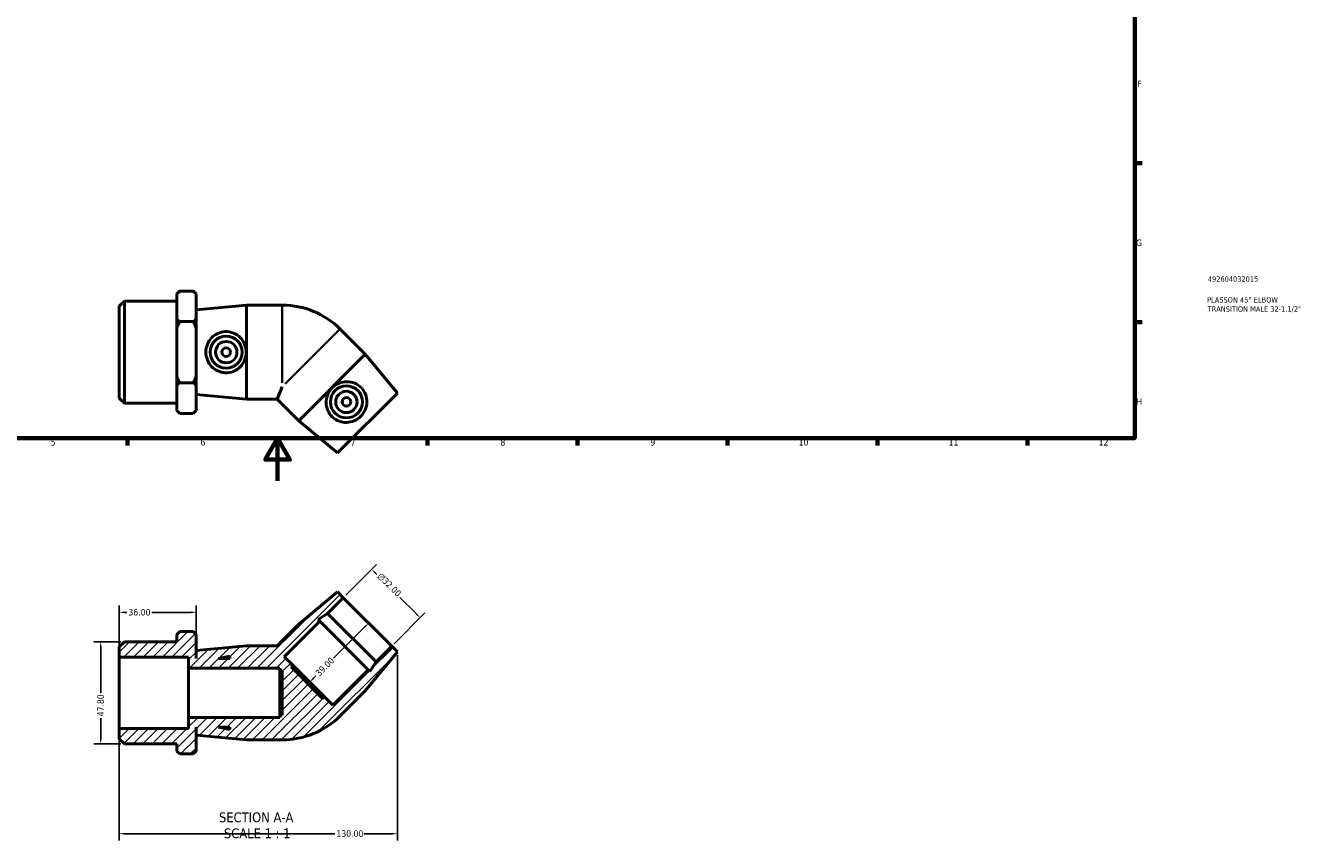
# Model space of a CAD drawing. Header units: millimetres. Extents: x 0 to 899, y -168 to 594.
# Tile 2 of 3: x 303 to 899, y -168 to 213. Entities that reach past the tile are written whole.
import ezdxf

# ---------------------------------------------------------------- set-up
doc = ezdxf.new("R2010")
doc.units = ezdxf.units.MM
for name, color, linetype, lineweight in [('Border (ANSI)', 7, 'Continuous', 70), ('Dimension (ANSI)', 7, 'Continuous', 25), ('Hatch (ANSI)', 7, 'Continuous', 18), ('Symbol (ANSI)', 7, 'Continuous', 25), ('Title (ISO)', 7, 'Continuous', 50), ('Visible (ANSI)', 7, 'Continuous', 50), ('Visible Narrow (ANSI)', 7, 'Continuous', 35)]:
    doc.layers.add(name, color=color, linetype=linetype, lineweight=lineweight)
doc.styles.add('Label Text (ANSI)', font='tahoma.ttf')
doc.styles.add('Note Text (ANSI)', font='tahoma.ttf')
doc.styles.add('Note Text (ISO)', font='tahoma.ttf')
doc.dimstyles.new('Default - mm (ANSI)', dxfattribs={"dimtxt": 3.048, "dimasz": 2.5, "dimexe": 3.175, "dimexo": 1.6002, "dimgap": 0.8, "dimtad": 0, "dimtoh": 1, "dimrnd": 1e-08, "dimzin": 4, "dimdsep": 46, "dimtxsty": 'Note Text (ANSI)', "dimcen": 0.09, "dimdle": 10, "dimclrd": 256, "dimclre": 256, "dimclrt": 256, "dimadec": 1, "dimazin": 1, "dimtfac": 1, "dimtofl": 0, "dimtmove": 0, "dimatfit": 3, "dimfxl": 1, "dimtolj": 1, "dimtzin": 4, "dimlwd": -1, "dimlwe": -1, "dimarcsym": 0})

# ---------------------------------------------------------------- blocks, each defined once
blk = doc.blocks.new('Borders Default Border')
at = {"layer": 'Border (ANSI)'}
for p, q in [((821, 148.5), (824.45, 148.5)), ((821, 74.25), (824.45, 74.25)), ((350.42, 20), (350.42, 16.55)), ((490.58, 20), (490.58, 16.55)), ((560.67, 20), (560.67, 16.55)), ((630.75, 20), (630.75, 16.55)), ((700.83, 20), (700.83, 16.55)), ((770.92, 20), (770.92, 16.55))]:
    blk.add_line(p, q, dxfattribs=at)
at = {"layer": 'Border (ANSI)', "flags": 128}
for points in [[(20, 20), (20, 574), (821, 574), (821, 20), (20, 20)], [(420.5, 0), (420.5, 20), (414.73, 10), (426.27, 10), (420.5, 20)]]:
    blk.add_lwpolyline(points, dxfattribs=at)
at = {"layer": 'Border (ANSI)', "color": 230, "true_color": 0xff0080, "attachment_point": 7, "style": 'Note Text (ANSI)'}
for s, insert, char_height in [('F', (822.14, 184.1), 3.05), ('G', (821.66, 109.79), 3.05), ('H', (821.81, 35.6), 3.05), ('5', (314.48, 16.49), 3.05), ('6', (384.49, 16.49), 3.05), ('7', (454.6, 16.55), 3.05), ('8', (524.63, 16.48), 3.05), ('9', (594.7, 16.49), 3.05), ('10', (663.96, 16.49), 3.048), ('11', (734.04, 16.55), 3.048), ('12', (804.13, 16.55), 3.048)]:
    blk.add_mtext(s, dxfattribs=dict(at, insert=insert, char_height=char_height))
blk = doc.blocks.new('Title Blocks ISO')
at = {"layer": 'Title (ISO)', "color": 232, "true_color": 0xca0064, "style": 'Note Text (ISO)'}
for tag, p in [('PART_NUMBER_001', (34.16, 73.13)), ('DESCRIPTION_001', (33.84, 63.4)), ('DESCRIPTION_002', (34.09, 59.12))]:
    blk.add_attdef(tag, p, '', height=2.5, dxfattribs=at)
blk = doc.blocks.new('*D7')
at = {"layer": 'Defpoints', "color": 0, "transparency": 16777216}
for p in [(348.92, -75.18), (337.86, -122.98), (348.92, -122.98)]:
    blk.add_point(p, dxfattribs=at)
at = {"layer": 'Dimension (ANSI)', "transparency": 16777216}
for p, q in [((347.32, -75.18), (334.68, -75.18)), ((337.86, -77.68), (337.86, -99.1)), ((337.86, -120.48), (337.86, -110.87)), ((347.32, -122.98), (334.68, -122.98))]:
    blk.add_line(p, q, dxfattribs=at)
for points in [[(337.44, -77.68), (338.27, -77.68), (337.86, -75.18)], [(337.44, -120.48), (338.27, -120.48), (337.86, -122.98)]]:
    blk.add_solid(points, dxfattribs=at)
at = {"layer": 'Dimension (ANSI)', "color": 230, "true_color": 0xff0080, "transparency": 16777216, "insert": (336.26, -110.07), "char_height": 3.048, "attachment_point": 1, "rotation": 90, "style": 'Note Text (ANSI)'}
blk.add_mtext('\\A1;47.80', dxfattribs=at)
blk = doc.blocks.new('*D8')
at = {"layer": 'Defpoints', "color": 0, "transparency": 16777216}
for p in [(346.53, -61.46), (346.53, -82.35), (382.53, -79.28)]:
    blk.add_point(p, dxfattribs=at)
at = {"layer": 'Dimension (ANSI)', "transparency": 16777216}
for p, q in [((346.53, -80.75), (346.53, -58.29)), ((382.53, -77.68), (382.53, -58.29)), ((349.03, -61.46), (350.01, -61.46)), ((380.03, -61.46), (361.67, -61.46))]:
    blk.add_line(p, q, dxfattribs=at)
for points in [[(349.03, -61.04), (349.03, -61.88), (346.53, -61.46)], [(380.03, -61.04), (380.03, -61.88), (382.53, -61.46)]]:
    blk.add_solid(points, dxfattribs=at)
at = {"layer": 'Dimension (ANSI)', "color": 230, "true_color": 0xff0080, "transparency": 16777216, "insert": (350.81, -59.87), "char_height": 3.048, "attachment_point": 1, "style": 'Note Text (ANSI)'}
blk.add_mtext('\\A1;36.00', dxfattribs=at)
blk = doc.blocks.new('*D9')
at = {"layer": 'Defpoints', "color": 0, "transparency": 16777216}
for p in [(464.48, -41.37), (451.22, -54.63), (473.84, -77.26)]:
    blk.add_point(p, dxfattribs=at)
at = {"layer": 'Dimension (ANSI)', "transparency": 16777216}
for p, q in [((452.35, -53.5), (466.72, -39.13)), ((466.25, -43.14), (466.91, -43.81)), ((485.34, -62.23), (477.62, -54.52)), ((474.98, -76.13), (489.35, -61.75))]:
    blk.add_line(p, q, dxfattribs=at)
for points in [[(466.54, -42.84), (465.95, -43.43), (464.48, -41.37)], [(485.63, -61.94), (485.04, -62.52), (487.11, -64)]]:
    blk.add_solid(points, dxfattribs=at)
at = {"layer": 'Dimension (ANSI)', "color": 230, "true_color": 0xff0080, "transparency": 16777216, "insert": (469.1, -42.75), "char_height": 3.048, "attachment_point": 1, "rotation": 315, "style": 'Note Text (ANSI)'}
blk.add_mtext('\\A1;\\fAIGDT|b0|i0;\\H3.0480;\\ln\\fTahoma|b0|i0;\\H3.0480;32.00', dxfattribs=at)
blk = doc.blocks.new('*D10')
at = {"layer": 'Defpoints', "color": 0, "transparency": 16777216}
for p in [(462.53, -65.95), (434.95, -93.52), (435.48, -94.05)]:
    blk.add_point(p, dxfattribs=at)
at = {"layer": 'Dimension (ANSI)', "transparency": 16777216}
for p, q in [((461.29, -68.24), (446.67, -82.86)), ((437.25, -92.28), (438.43, -91.1))]:
    blk.add_line(p, q, dxfattribs=at)
for points in [[(461, -67.95), (461.59, -68.54), (463.06, -66.47)], [(436.95, -91.99), (437.54, -92.58), (435.48, -94.05)]]:
    blk.add_solid(points, dxfattribs=at)
at = {"layer": 'Dimension (ANSI)', "color": 230, "true_color": 0xff0080, "transparency": 16777216, "insert": (437.87, -89.41), "char_height": 3.048, "attachment_point": 1, "rotation": 45, "style": 'Note Text (ANSI)'}
blk.add_mtext('\\A1;39.00', dxfattribs=at)
blk = doc.blocks.new('*D11')
at = {"layer": 'Defpoints', "color": 0, "transparency": 16777216}
for p in [(476.53, -79.95), (346.53, -115.81), (476.53, -164.96)]:
    blk.add_point(p, dxfattribs=at)
at = {"layer": 'Dimension (ANSI)', "transparency": 16777216}
for p, q in [((476.53, -81.55), (476.53, -168.13)), ((346.53, -117.41), (346.53, -168.13)), ((349.03, -164.96), (447.19, -164.96)), ((474.03, -164.96), (460.87, -164.96))]:
    blk.add_line(p, q, dxfattribs=at)
for points in [[(349.03, -164.54), (349.03, -165.38), (346.53, -164.96)], [(474.03, -164.54), (474.03, -165.38), (476.53, -164.96)]]:
    blk.add_solid(points, dxfattribs=at)
at = {"layer": 'Dimension (ANSI)', "color": 230, "true_color": 0xff0080, "transparency": 16777216, "insert": (447.99, -163.37), "char_height": 3.048, "attachment_point": 1, "style": 'Note Text (ANSI)'}
blk.add_mtext('\\A1;130.00', dxfattribs=at)

msp = doc.modelspace()

# ---------------------------------------------------------------- hatches: boundary and pattern name
at = {"layer": 'Hatch (ANSI)'}
h = msp.add_hatch(dxfattribs=at)
h.set_pattern_fill('ANSI31', color=256, scale=25.4, style=0)
h.set_pattern_definition([(45, (0, 0), (-2.245064, 2.245064), [])])
edge = h.paths.add_edge_path()
edge.add_line((430.357, -67.006), (420.281, -77.082))
edge.add_line((420.281, -77.082), (406.031, -77.082))
edge.add_line((406.031, -77.082), (382.531, -79.282))
edge.add_line((382.531, -79.282), (382.531, -83.082))
edge.add_line((382.531, -83.082), (382.431, -83.082))
edge.add_line((382.431, -83.082), (382.431, -71.802))
edge.add_line((382.431, -71.802), (381.111, -70.482))
edge.add_line((381.111, -70.482), (374.751, -70.482))
edge.add_line((374.751, -70.482), (373.431, -71.802))
edge.add_line((373.431, -71.802), (373.431, -75.181))
edge.add_line((373.431, -75.181), (348.921, -75.181))
edge.add_line((348.921, -75.181), (346.531, -77.571))
edge.add_line((346.531, -77.571), (346.531, -82.351))
edge.add_line((346.531, -82.351), (378.931, -82.351))
edge.add_line((378.931, -82.351), (378.931, -87.582))
edge.add_line((378.931, -87.582), (421.531, -87.582))
edge.add_line((421.531, -87.582), (421.531, -88.682))
edge.add_line((421.531, -88.682), (422.701, -88.682))
edge.add_line((422.701, -88.682), (422.701, -109.482))
edge.add_line((422.701, -109.482), (421.531, -109.482))
edge.add_line((421.531, -109.482), (421.531, -110.582))
edge.add_line((421.531, -110.582), (378.931, -110.582))
edge.add_line((378.931, -110.582), (378.931, -115.813))
edge.add_line((378.931, -115.813), (346.531, -115.813))
edge.add_line((346.531, -115.813), (346.531, -120.594))
edge.add_line((346.531, -120.594), (348.921, -122.984))
edge.add_line((348.921, -122.984), (373.431, -122.984))
edge.add_line((373.431, -122.984), (373.431, -126.362))
edge.add_line((373.431, -126.362), (374.751, -127.682))
edge.add_line((374.751, -127.682), (381.111, -127.682))
edge.add_line((381.111, -127.682), (382.431, -126.362))
edge.add_line((382.431, -126.362), (382.431, -115.082))
edge.add_line((382.431, -115.082), (382.531, -115.082))
edge.add_line((382.531, -115.082), (382.531, -118.882))
edge.add_line((382.531, -118.882), (406.031, -121.082))
edge.add_line((406.031, -121.082), (422.701, -121.082))
edge.add_ellipse((422.701, -82.925), major_axis=(0, -38.157), ratio=1, start_angle=0, end_angle=45)
edge.add_line((449.682, -109.906), (461.47, -98.119))
edge.add_line((461.47, -98.119), (476.531, -79.946))
edge.add_line((476.531, -79.946), (473.844, -77.259))
edge.add_line((473.844, -77.259), (466.49, -84.613))
edge.add_line((466.49, -84.613), (463.595, -89.072))
edge.add_line((463.595, -89.072), (462.813, -88.29))
edge.add_line((462.813, -88.29), (446.267, -104.836))
edge.add_line((446.267, -104.836), (442.307, -100.877))
edge.add_line((442.307, -100.877), (441.48, -101.704))
edge.add_line((441.48, -101.704), (426.772, -86.996))
edge.add_line((426.772, -86.996), (427.599, -86.169))
edge.add_line((427.599, -86.169), (423.64, -82.209))
edge.add_line((423.64, -82.209), (440.186, -65.663))
edge.add_line((440.186, -65.663), (439.404, -64.881))
edge.add_line((439.404, -64.881), (443.863, -61.986))
edge.add_line((443.863, -61.986), (451.217, -54.632))
edge.add_line((451.217, -54.632), (448.53, -51.945))
edge.add_line((448.53, -51.945), (430.357, -67.006))
h.paths.add_polyline_path([(398.131, -116.188), (392.931, -115.082), (398.131, -115.082)], flags=0)
h.paths.add_polyline_path([(392.931, -83.082), (398.131, -81.977), (398.131, -83.082)], flags=0)

# ---------------------------------------------------------------- linework, layer by layer
at = {"layer": 'Visible (ANSI)'}
for p, q in [((346.531, 81.701), (348.921, 84.091)), ((348.921, 84.091), (348.921, 36.288)), ((348.921, 84.091), (373.431, 84.091)), ((373.431, 87.47), (374.751, 88.79)), ((373.431, 87.356), (373.431, 87.47)), ((373.431, 75.923), (373.431, 87.356)), ((381.111, 88.79), (374.751, 88.79)), ((382.431, 87.47), (381.111, 88.79)), ((382.431, 87.47), (382.431, 87.356)), ((382.431, 87.356), (382.431, 75.923)), ((346.531, 38.678), (346.531, 81.701)), ((382.531, 79.99), (406.031, 82.19)), ((382.531, 40.39), (382.531, 79.99)), ((406.031, 38.19), (406.031, 82.19)), ((406.031, 82.19), (422.701, 82.19)), ((373.431, 71.623), (373.431, 75.923)), ((373.431, 48.756), (373.431, 71.623)), ((374.751, 74.49), (381.111, 74.49)), ((382.431, 76.19), (382.531, 76.19)), ((382.431, 75.923), (382.431, 71.623)), ((382.431, 71.623), (382.431, 48.756)), ((461.47, 59.226), (449.682, 71.014)), ((461.47, 59.226), (430.357, 28.114)), ((476.531, 41.054), (461.47, 59.226)), ((373.431, 44.456), (373.431, 48.756)), ((382.431, 48.756), (382.431, 44.456)), ((373.431, 33.023), (373.431, 44.456)), ((374.751, 45.89), (381.111, 45.89)), ((382.431, 44.456), (382.431, 33.023)), ((382.431, 44.19), (382.531, 44.19)), ((422.701, 44.033), (420.281, 38.19)), ((346.531, 38.678), (348.921, 36.288)), ((348.921, 36.288), (373.431, 36.288)), ((382.531, 40.39), (406.031, 38.19)), ((406.031, 38.19), (420.281, 38.19)), ((430.357, 28.114), (420.281, 38.19)), ((476.531, 41.054), (448.53, 13.052)), ((373.431, 32.91), (373.431, 33.023)), ((373.431, 32.91), (374.751, 31.59)), ((381.111, 31.59), (374.751, 31.59)), ((382.431, 32.91), (381.111, 31.59)), ((382.431, 33.023), (382.431, 32.91)), ((448.53, 13.052), (430.357, 28.114)), ((448.53, -51.945), (430.357, -67.006)), ((451.217, -54.632), (448.53, -51.945)), ((443.863, -61.986), (451.217, -54.632)), ((451.217, -54.632), (473.844, -77.259)), ((439.404, -64.881), (443.863, -61.986)), ((440.186, -65.663), (439.404, -64.881)), ((443.863, -61.986), (466.49, -84.613)), ((374.751, -70.482), (373.431, -71.802)), ((381.111, -70.482), (374.751, -70.482)), ((382.431, -71.802), (381.111, -70.482)), ((430.357, -67.006), (420.281, -77.082)), ((423.64, -82.209), (440.186, -65.663)), ((440.186, -65.663), (462.813, -88.29)), ((348.921, -75.181), (346.531, -77.571)), ((373.431, -75.181), (348.921, -75.181)), ((373.431, -71.802), (373.431, -75.181)), ((382.431, -83.082), (382.431, -71.802)), ((406.031, -77.082), (382.531, -79.282)), ((420.281, -77.082), (406.031, -77.082)), ((473.844, -77.259), (466.49, -84.613)), ((476.531, -79.946), (473.844, -77.259)), ((346.531, -77.571), (346.531, -82.351)), ((346.531, -82.351), (378.931, -82.351)), ((346.531, -115.813), (346.531, -82.351)), ((378.931, -82.351), (378.931, -87.582)), ((382.531, -83.082), (382.431, -83.082)), ((382.531, -79.282), (382.531, -83.082)), ((392.931, -83.082), (398.131, -81.977)), ((398.131, -83.082), (392.931, -83.082)), ((398.131, -81.977), (398.131, -83.082)), ((427.599, -86.169), (423.64, -82.209)), ((461.47, -98.119), (476.531, -79.946)), ((378.931, -87.582), (421.531, -87.582)), ((378.931, -110.582), (378.931, -87.582)), ((421.531, -87.582), (421.531, -88.682)), ((421.531, -88.682), (422.701, -88.682)), ((421.531, -88.682), (421.531, -109.482)), ((422.701, -88.682), (422.701, -109.482)), ((426.772, -86.996), (427.599, -86.169)), ((441.48, -101.704), (426.772, -86.996)), ((442.307, -100.877), (427.599, -86.169)), ((462.813, -88.29), (446.267, -104.836)), ((463.595, -89.072), (462.813, -88.29)), ((466.49, -84.613), (463.595, -89.072)), ((442.307, -100.877), (441.48, -101.704)), ((446.267, -104.836), (442.307, -100.877)), ((449.682, -109.906), (461.47, -98.119)), ((421.531, -110.582), (378.931, -110.582)), ((378.931, -110.582), (378.931, -115.813)), ((422.701, -109.482), (421.531, -109.482)), ((421.531, -109.482), (421.531, -110.582)), ((378.931, -115.813), (346.531, -115.813)), ((346.531, -115.813), (346.531, -120.594)), ((382.431, -126.362), (382.431, -115.082)), ((382.431, -115.082), (382.531, -115.082)), ((382.531, -115.082), (382.531, -118.882)), ((382.531, -118.882), (406.031, -121.082)), ((398.131, -116.188), (392.931, -115.082)), ((392.931, -115.082), (398.131, -115.082)), ((398.131, -115.082), (398.131, -116.188)), ((346.531, -120.594), (348.921, -122.984)), ((348.921, -122.984), (373.431, -122.984)), ((373.431, -122.984), (373.431, -126.362)), ((406.031, -121.082), (422.701, -121.082)), ((373.431, -126.362), (374.751, -127.682)), ((381.111, -127.682), (374.751, -127.682)), ((381.111, -127.682), (382.431, -126.362))]:
    msp.add_line(p, q, dxfattribs=at)
for centre, radius in [((396.494, 60.19), 7.5), ((396.494, 60.19), 5), ((396.494, 60.19), 2), ((452.658, 36.926), 7.5), ((452.658, 36.926), 5), ((452.658, 36.926), 2)]:
    msp.add_circle(centre, radius, dxfattribs=at)
for centre, start, end in [((422.701, 44.033), 45, 90), ((422.701, -82.925), 270, 315)]:
    msp.add_arc(centre, 38.157, start, end, dxfattribs=at)
for points in [[(373.431, 87.356), (374.018, 88.056), (374.751, 88.79)], [(381.111, 88.79), (381.845, 88.056), (382.431, 87.356)], [(374.751, 74.49), (374.018, 75.223), (373.431, 75.923)], [(373.431, 71.623), (374.018, 73.023), (374.751, 74.49)], [(382.431, 75.923), (381.845, 75.223), (381.111, 74.49)], [(381.111, 74.49), (381.845, 73.023), (382.431, 71.623)], [(374.751, 45.89), (374.018, 47.357), (373.431, 48.756)], [(382.431, 48.756), (381.845, 47.357), (381.111, 45.89)], [(373.431, 44.456), (374.018, 45.156), (374.751, 45.89)], [(381.111, 45.89), (381.845, 45.156), (382.431, 44.456)], [(374.751, 31.59), (374.018, 32.323), (373.431, 33.023)], [(382.431, 33.023), (381.845, 32.323), (381.111, 31.59)]]:
    msp.add_rational_spline(points, [1, 1.001318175, 1], degree=2, dxfattribs=at)
for points in [[(396.013, 50.579), (394.851, 50.629), (393.624, 50.917), (391.397, 51.955), (390.395, 52.704), (388.819, 54.389), (388.135, 55.447), (387.226, 57.758), (387.001, 59.011), (387.001, 61.368), (387.226, 62.622), (388.135, 64.933), (388.819, 65.991), (390.395, 67.676), (391.397, 68.425), (393.624, 69.463), (394.851, 69.75), (397.29, 69.854), (398.624, 69.631), (401.052, 68.659), (402.148, 67.912), (403.853, 66.201), (404.591, 65.127), (405.581, 62.744), (405.833, 61.433), (405.833, 58.946), (405.581, 57.635), (404.591, 55.252), (403.853, 54.179), (402.148, 52.467), (401.052, 51.72), (398.624, 50.748), (397.29, 50.525), (396.013, 50.579)], [(459.793, 43.381), (460.58, 42.524), (461.244, 41.454), (462.085, 39.145), (462.263, 37.907), (462.186, 35.601), (461.922, 34.369), (460.931, 32.092), (460.203, 31.046), (458.537, 29.38), (457.491, 28.653), (455.214, 27.662), (453.982, 27.397), (451.676, 27.32), (450.438, 27.499), (448.13, 28.34), (447.059, 29.004), (445.261, 30.655), (444.475, 31.756), (443.445, 34.16), (443.199, 35.463), (443.203, 37.879), (443.441, 39.16), (444.425, 41.545), (445.175, 42.65), (446.933, 44.409), (448.038, 45.158), (450.424, 46.143), (451.704, 46.38), (454.12, 46.384), (455.423, 46.138), (457.827, 45.109), (458.929, 44.323), (459.793, 43.381)]]:
    msp.add_open_spline(points, degree=3, knots=[0, 0, 0, 0, 0.3502163, 0.3502163, 0.7004326, 0.7004326, 1.053926, 1.053926, 1.4074195, 1.4074195, 1.760913, 1.760913, 2.1144064, 2.1144064, 2.4646227, 2.4646227, 2.814839, 2.814839, 3.1994647, 3.1994647, 3.5840903, 3.5840903, 3.9571828, 3.9571828, 4.3302752, 4.3302752, 4.7033677, 4.7033677, 5.0764601, 5.0764601, 5.4610858, 5.4610858, 5.8457114, 5.8457114, 5.8457114, 5.8457114], dxfattribs=at)
at = {"layer": 'Visible Narrow (ANSI)'}
for p, q in [((422.701, 45.933), (422.701, 82.032)), ((449.571, 70.902), (424.045, 45.376))]:
    msp.add_line(p, q, dxfattribs=at)

# ---------------------------------------------------------------- block references
msp.add_blockref('Borders Default Border', (0, 0))
msp.add_blockref('Title Blocks ISO', (821, 20)).add_auto_attribs({'PART_NUMBER_001': '492604032015', 'DESCRIPTION_001': 'PLASSON 45° ELBOW', 'DESCRIPTION_002': 'TRANSITION MALE 32-1.1/2"'})

# ---------------------------------------------------------------- texts
at = {"layer": 'Symbol (ANSI)', "char_height": 4.572, "attachment_point": 7, "style": 'Label Text (ANSI)'}
for s, insert in [('SECTION A-A', (393.107, -159.665)), ('SCALE 1 : 1', (395.426, -167.178))]:
    msp.add_mtext(s, dxfattribs=dict(at, insert=insert))

# ---------------------------------------------------------------- dimensions: what is measured, and where the dimension line sits
at = {"layer": 'Dimension (ANSI)'}
dim = msp.add_linear_dim(base=(464.478, -41.371), p1=(473.844, -77.259), p2=(451.217, -54.632), angle=315, text='\\fAIGDT|b0|i0;\\H3.0480;\\ln\\fTahoma|b0|i0;\\H3.0480;<>', dimstyle='Default - mm (ANSI)', override={"dimtoh": 0, "dimdec": 2, "dimtp": 0, "dimtm": 0, "dimtdec": 2, "dimatfit": 1}, dxfattribs=at)
dim.commit()
dim.dimension.update_dxf_attribs({"geometry": '*D9', "text_midpoint": (472.268, -49.161), "dimtype": 160})
for base, p1, p2, angle, override, picture, middle in [((346.531, -61.46), (382.531, -79.282), (346.531, -82.351), 180, {"dimtoh": 0, "dimdec": 2, "dimtp": 0, "dimtm": 0, "dimtdec": 2, "dimatfit": 1}, '*D8', (355.84, -61.46)), ((435.481, -94.05), (462.531, -65.945), (434.953, -93.523), 225, {"dimtoh": 0, "dimdec": 2, "dimse1": 1, "dimse2": 1, "dimtp": 0, "dimtm": 0, "dimtdec": 2, "dimatfit": 1}, '*D10', (442.552, -86.979)), ((337.856, -122.984), (348.921, -75.181), (348.921, -122.984), 90, {"dimtoh": 0, "dimdec": 2, "dimtp": 0, "dimtm": 0, "dimtdec": 2, "dimatfit": 1}, '*D7', (337.856, -104.988)), ((476.531, -164.959), (346.531, -115.813), (476.531, -79.946), 180, {"dimtoh": 0, "dimdec": 2, "dimtp": 0, "dimtm": 0, "dimtdec": 2, "dimatfit": 1}, '*D11', (454.031, -164.959))]:
    dim = msp.add_linear_dim(base=base, p1=p1, p2=p2, angle=angle, dimstyle='Default - mm (ANSI)', override=override, dxfattribs=at)
    dim.commit()
    dim.dimension.update_dxf_attribs({"geometry": picture, "text_midpoint": middle, "dimtype": 160})

doc.saveas('drawing.dxf')
